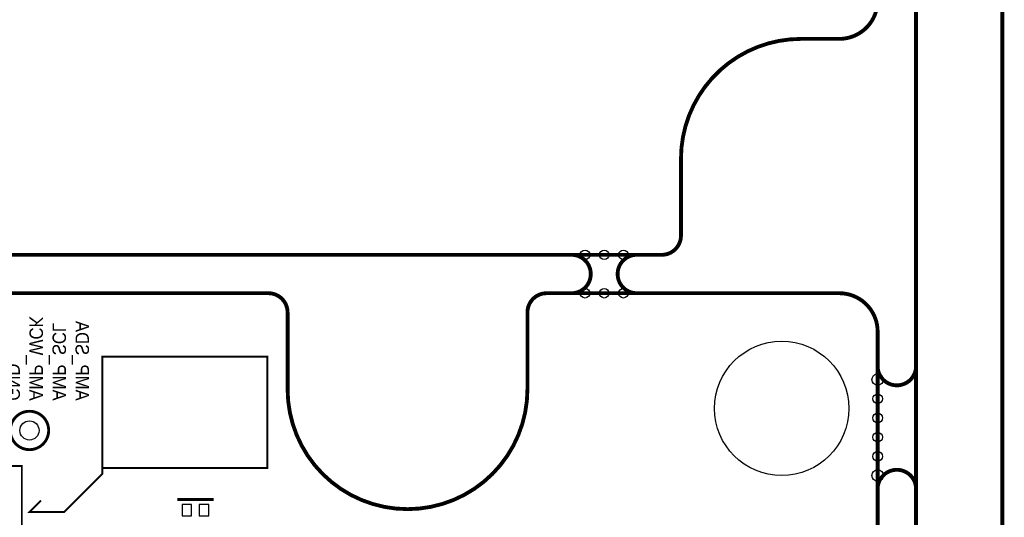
# Model space of a CAD drawing. Extents: x -7 to 124, y -15 to 152.
# Tile 10 of 11: x 72 to 124, y 63 to 89. Entities that reach past the tile are written whole.
import ezdxf

# ---------------------------------------------------------------- set-up
doc = ezdxf.new("R2010")
doc.units = 0
for name, color, linetype in [('BOARD', 6, 'CONTINUOUS'), ('PAD', 52, 'CONTINUOUS'), ('SILK', 120, 'CONTINUOUS')]:
    doc.layers.add(name, color=color, linetype=linetype)

msp = doc.modelspace()

# ---------------------------------------------------------------- linework, layer by layer
at = {"layer": 'BOARD', "const_width": 0.2}
for points in [[(119, 150.0002), (119, 23)], [(123.5, 2), (123.5, 150.0002)], [(113, 88.2503), (115, 88.2503)], [(106.7498, 82.0001), (106.7498, 78.0001)], [(105.7498, 77.0001), (31.75, 77.0001)]]:
    msp.add_lwpolyline(points, dxfattribs=at)
for points in [[(115, 88.2503, 0.414214), (117, 90.2503)], [(113, 88.2503, 0.414214), (106.7498, 82.0001)], [(106.7498, 78.0001, -0.414214), (105.7498, 77.0001)], [(100.7498, 75.0001), (101.0498, 75.0001, 0.414214), (102.0498, 76.0001, 0.414214), (101.0498, 77.0001), (100.7498, 77.0001)], [(100.7498, 75.0001), (101.0498, 75.0001, 0.414214), (102.0498, 76.0001, 0.414214), (101.0498, 77.0001), (100.7498, 77.0001)], [(104.7498, 77.0001), (104.4498, 77.0001, 0.414214), (103.4498, 76.0001, 0.414214), (104.4498, 75.0001), (104.7498, 75.0001)], [(104.7498, 77.0001), (104.4498, 77.0001, 0.414214), (103.4498, 76.0001, 0.414214), (104.4498, 75.0001), (104.7498, 75.0001)], [(10.2502, 70.0001), (10.2502, 74.0001, -0.414214), (11.2502, 75.0001), (85.25, 75.0001, -0.414214), (86.25, 74.0001), (86.25, 70.0001)], [(76.25, 4.5001), (76.25, 1, 0.414214), (77.25, 0), (98.0001, 0, 0.414214), (100.0001, 2), (100.0001, 20, -0.414214), (101.0001, 21), (115, 21, 0.414214), (117, 23), (117, 73.0001, 0.414214), (115, 75.0001), (99.7501, 75.0001, 0.414214), (98.7501, 74.0001), (98.7501, 70.0001)], [(117, 71.5001), (117, 71.2001, 0.414214), (118, 70.2001, 0.414214), (119, 71.2001), (119, 71.5001)], [(86.25, 70.0001, 1), (98.7499, 70.0001)], [(119, 64.5001), (119, 64.8001, 0.414214), (118, 65.8001, 0.414214), (117, 64.8001), (117, 64.5001)]]:
    msp.add_lwpolyline(points, format="xyb", dxfattribs=at)
at = {"layer": 'PAD'}
for points in [[(80.74985, 63.99995), (80.74985, 63.40005), (81.24995, 63.40005), (81.24995, 63.99995)], [(81.65005, 63.99995), (81.65005, 63.40005), (82.15015, 63.40005), (82.15015, 63.99995)]]:
    msp.add_lwpolyline(points, close=True, dxfattribs=at)
for centre, radius in [((101.7498, 77.0001), 0.25), ((102.7498, 77.0001), 0.25), ((103.7498, 77.0001), 0.25), ((101.7498, 75.0001), 0.25), ((102.7498, 75.0001), 0.25), ((103.7498, 75.0001), 0.25), ((112, 69), 3.5), ((117, 70.5001), 0.3), ((117, 69.5001), 0.25), ((72.8, 67.85), 0.5), ((117, 68.5001), 0.25), ((117, 67.5001), 0.25), ((117, 66.5001), 0.25), ((117, 65.5001), 0.3)]:
    msp.add_circle(centre, radius, dxfattribs=at)
at = {"layer": 'SILK'}
for points, const_width in [([(85.2, 71.7), (76.6, 71.7), (76.6, 65.9), (85.2, 65.9), (85.2, 71.7)], 0.1), ([(72.4, 58.8), (72.4, 66), (54.4, 66), (54.4, 58.4), (72.4, 58.4), (72.4, 58.8)], 0.1), ([(76.6, 66), (76.6, 65.6), (74.6, 63.6), (72.8, 63.6), (73.4, 64.2)], 0.1), ([(80.5, 64.2499), (82.4, 64.2499)], 0.1501)]:
    msp.add_lwpolyline(points, dxfattribs=dict(at, const_width=const_width))
at = {"layer": 'SILK', "const_width": 0.15}
msp.add_lwpolyline([(73.8, 67.85, 1), (71.8, 67.85, 1), (73.8, 67.85)], format="xyb", dxfattribs=at)

# ---------------------------------------------------------------- texts
at = {"layer": 'SILK', "text_generation_flag": 2, "width": 0.928571}
for s, p in [('AMP_WCK', (72.8, 69.4)), ('AMP_SDA', (75.2, 69.4)), ('AMP_SCL', (74, 69.4)), ('GND', (71.6, 69.4))]:
    msp.add_text(s, height=0.7, rotation=270, dxfattribs=at).set_placement(p)

doc.saveas('drawing.dxf')
